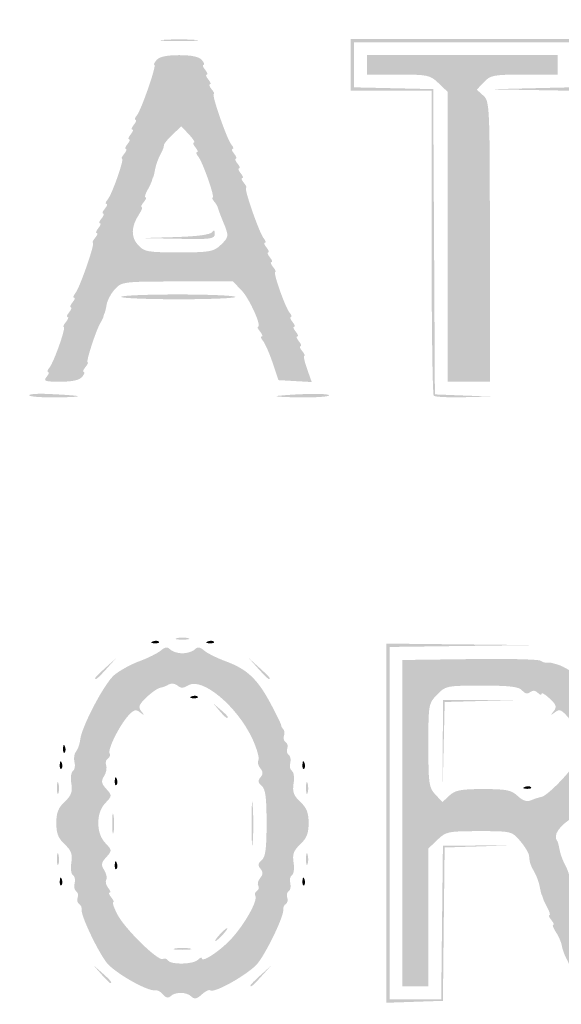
# Model space of a CAD drawing. Header units: inches. Extents: x -25.5 to 26.3, y -25.5 to 25.5.
# Tile 6 of 9: x -4.3 to 3.6, y -2.6 to 11.7. Entities that reach past the tile are written whole.
import ezdxf

# ---------------------------------------------------------------- set-up
doc = ezdxf.new("R2010")
doc.units = ezdxf.units.IN
doc.header["$MEASUREMENT"] = 0

msp = doc.modelspace()

# ---------------------------------------------------------------- hatches: boundary and pattern name
h = msp.add_hatch(color=7)
edge = h.paths.add_edge_path()
edge.add_spline(control_points=[(-0.485, -25.388), (-0.837, -25.302), (-1.088, -25.186), (-1.413, -24.956), (-1.656, -24.784), (-24.688, -1.783), (-24.971, -1.428), (-25.26, -1.067), (-25.407, -0.657), (-25.442, -0.115), (-25.464, 0.232), (-25.451, 0.342), (-25.347, 0.672), (-25.273, 0.908), (-25.151, 1.16), (-25.029, 1.328), (-24.757, 1.705), (-1.826, 24.649), (-1.409, 24.962), (-0.998, 25.27), (-0.834, 25.341), (-0.355, 25.414), (0.313, 25.516), (0.951, 25.326), (1.549, 24.846), (1.707, 24.718), (7.011, 19.436), (13.336, 13.108), (21.925, 4.514), (24.884, 1.525), (25.029, 1.299), (25.22, 0.998), (25.367, 0.606), (25.43, 0.226), (25.482, -0.084), (25.371, -0.662), (25.184, -1.06), (24.992, -1.468), (26.335, -0.11), (10.688, -15.722), (1.446, -24.944), (1.357, -25.031), (1.01, -25.191), (0.458, -25.446), (0.003, -25.506), (-0.485, -25.388)], knot_values=[0, 0, 0, 0, 1, 1, 1, 2, 2, 2, 3, 3, 3, 4, 4, 4, 5, 5, 5, 6, 6, 6, 7, 7, 7, 8, 8, 8, 9, 9, 9, 10, 10, 10, 11, 11, 11, 12, 12, 12, 13, 13, 13, 14, 14, 14, 15, 15, 15, 15], degree=3, periodic=0)
edge = h.paths.add_edge_path(flags=0)
edge.add_spline(control_points=[(0.38, -25.31), (0.534, -25.282), (0.817, -25.186), (1.01, -25.097), (1.357, -24.937), (1.446, -24.85), (10.688, -15.628), (26.246, -0.105), (24.898, -1.468), (25.09, -1.06), (25.466, -0.26), (25.413, 0.549), (24.934, 1.299), (24.79, 1.525), (21.842, 4.502), (13.289, 13.061), (6.99, 19.363), (1.707, 24.624), (1.549, 24.751), (0.951, 25.232), (0.313, 25.422), (-0.355, 25.32), (-0.834, 25.247), (-0.998, 25.176), (-1.409, 24.868), (-1.826, 24.555), (-24.663, 1.705), (-24.935, 1.328), (-25.534, 0.5), (-25.49, -0.65), (-24.83, -1.467), (-24.458, -1.927), (-1.598, -24.756), (-1.342, -24.922), (-1.069, -25.1), (-0.796, -25.218), (-0.485, -25.293), (-0.166, -25.37), (0.032, -25.374), (0.38, -25.31)], knot_values=[0, 0, 0, 0, 1, 1, 1, 2, 2, 2, 3, 3, 3, 4, 4, 4, 5, 5, 5, 6, 6, 6, 7, 7, 7, 8, 8, 8, 9, 9, 9, 10, 10, 10, 11, 11, 11, 12, 12, 12, 13, 13, 13, 13], degree=3, periodic=0)
h = msp.add_hatch(color=7)
edge = h.paths.add_edge_path()
edge.add_spline(control_points=[(0.187, -24.606), (0.165, -24.57), (0.07, -24.558), (-0.078, -24.572), (-0.205, -24.585), (-0.321, -24.576), (-0.335, -24.553), (-0.349, -24.53), (-0.385, -24.517), (-0.416, -24.523), (-0.446, -24.529), (-0.588, -24.475), (-0.73, -24.404), (-0.947, -24.295), (-2.882, -22.382), (-12.613, -12.655), (-22.922, -2.351), (-24.46, -0.788), (-24.496, -0.577), (-24.499, -0.558), (-24.507, -0.531), (-24.514, -0.518), (-24.52, -0.505), (-24.531, -0.473), (-24.537, -0.447), (-24.544, -0.422), (-24.553, -0.39), (-24.559, -0.377), (-24.593, -0.291), (-24.562, 0.355), (-24.518, 0.471), (-24.488, 0.549), (-24.441, 0.676), (-24.412, 0.754), (-24.342, 0.94), (-1.119, 24.184), (-0.812, 24.374), (-0.689, 24.451), (-0.589, 24.5), (-0.589, 24.484), (-0.589, 24.468), (-0.56, 24.479), (-0.526, 24.508), (-0.491, 24.537), (-0.45, 24.548), (-0.434, 24.532), (-0.419, 24.517), (-0.38, 24.521), (-0.348, 24.541), (-0.316, 24.56), (-0.159, 24.577), (0, 24.577), (0.159, 24.577), (0.316, 24.56), (0.348, 24.541), (0.38, 24.521), (0.417, 24.515), (0.43, 24.528), (0.443, 24.541), (0.578, 24.482), (0.729, 24.397), (0.932, 24.282), (1.018, 24.255), (1.056, 24.294), (1.095, 24.333), (4.165, 21.291), (12.728, 12.728), (20.947, 4.508), (24.332, 1.094), (24.297, 1.059), (24.261, 1.023), (24.291, 0.921), (24.4, 0.709), (24.485, 0.544), (24.541, 0.396), (24.526, 0.381), (24.511, 0.366), (24.535, 0.313), (24.58, 0.264), (24.648, 0.189), (24.652, 0.158), (24.602, 0.079), (24.554, 0.002), (24.555, -0.03), (24.606, -0.091), (24.658, -0.155), (24.656, -0.181), (24.589, -0.254), (24.546, -0.302), (24.513, -0.36), (24.518, -0.383), (24.522, -0.405), (24.52, -0.44), (24.514, -0.459), (24.507, -0.479), (24.499, -0.51), (24.494, -0.53), (24.475, -0.614), (24.275, -0.962), (24.23, -0.99), (24.195, -1.011), (24.198, -1.043), (24.238, -1.091), (24.286, -1.149), (22.455, -3.001), (12.726, -12.73), (4.149, -21.307), (1.142, -24.286), (1.103, -24.247), (1.064, -24.207), (1.008, -24.222), (0.888, -24.304), (0.798, -24.364), (0.647, -24.439), (0.551, -24.47), (0.455, -24.501), (0.342, -24.556), (0.299, -24.594), (0.241, -24.644), (0.213, -24.647), (0.187, -24.606)], knot_values=[0, 0, 0, 0, 1, 1, 1, 2, 2, 2, 3, 3, 3, 4, 4, 4, 5, 5, 5, 6, 6, 6, 7, 7, 7, 8, 8, 8, 9, 9, 9, 10, 10, 10, 11, 11, 11, 12, 12, 12, 13, 13, 13, 14, 14, 14, 15, 15, 15, 16, 16, 16, 17, 17, 17, 18, 18, 18, 19, 19, 19, 20, 20, 20, 21, 21, 21, 22, 22, 22, 23, 23, 23, 24, 24, 24, 25, 25, 25, 26, 26, 26, 27, 27, 27, 28, 28, 28, 29, 29, 29, 30, 30, 30, 31, 31, 31, 32, 32, 32, 33, 33, 33, 34, 34, 34, 35, 35, 35, 36, 36, 36, 37, 37, 37, 38, 38, 38, 39, 39, 39, 40, 40, 40, 40], degree=3, periodic=0)
edge = h.paths.add_edge_path(flags=0)
edge.add_spline(control_points=[(0.095, -24.042), (0.111, -24.015), (0.15, -23.996), (0.18, -24), (0.296, -24.014), (0.35, -23.992), (0.492, -23.873), (0.595, -23.786), (0.625, -23.733), (0.592, -23.694), (0.559, -23.654), (3.808, -20.376), (12.1, -12.084), (19.462, -4.722), (23.666, -0.551), (23.688, -0.586), (23.732, -0.657), (23.881, -0.529), (23.981, -0.337), (24.045, -0.213), (24.043, -0.194), (23.953, -0.099)], knot_values=[0, 0, 0, 0, 1, 1, 1, 2, 2, 2, 3, 3, 3, 4, 4, 4, 5, 5, 5, 6, 6, 6, 7, 7, 7, 7], degree=3, periodic=0)
edge.add_line((23.953, -0.099), (23.856, 0.004))
edge.add_line((23.856, 0.004), (23.954, 0.102))
edge.add_spline(control_points=[(23.954, 0.102), (24.044, 0.193), (24.046, 0.21), (23.981, 0.335), (23.882, 0.529), (23.732, 0.657), (23.688, 0.586), (23.666, 0.551), (19.462, 4.722), (12.1, 12.084), (4.119, 20.065), (0.56, 23.655), (0.59, 23.692), (0.62, 23.727), (0.596, 23.782), (0.517, 23.855), (0.453, 23.916), (0.4, 23.948), (0.4, 23.928), (0.4, 23.907), (0.366, 23.919), (0.323, 23.954), (0.281, 23.989), (0.223, 24.02), (0.194, 24.021), (0.165, 24.023), (0.104, 24.042), (0.059, 24.062), (0.014, 24.083), (-0.061, 24.084), (-0.106, 24.064), (-0.194, 24.026), (-0.241, 24.014), (-0.353, 24.003), (-0.443, 23.994), (-23.885, 0.561), (-23.977, 0.389), (-24.014, 0.317), (-24.03, 0.259), (-24.011, 0.259), (-23.992, 0.259), (-24.002, 0.234), (-24.034, 0.203), (-24.096, 0.14), (-24.111, -0.129), (-24.055, -0.184), (-24.021, -0.219), (-24.014, -0.24), (-24.002, -0.365), (-23.994, -0.443), (-0.606, -23.833), (-0.417, -23.951), (-0.336, -24.002), (-0.238, -24.032), (-0.198, -24.017), (-0.159, -24.002), (-0.113, -24.012), (-0.096, -24.04), (-0.057, -24.104), (0.056, -24.105), (0.095, -24.042)], knot_values=[0, 0, 0, 0, 1, 1, 1, 2, 2, 2, 3, 3, 3, 4, 4, 4, 5, 5, 5, 6, 6, 6, 7, 7, 7, 8, 8, 8, 9, 9, 9, 10, 10, 10, 11, 11, 11, 12, 12, 12, 13, 13, 13, 14, 14, 14, 15, 15, 15, 16, 16, 16, 17, 17, 17, 18, 18, 18, 19, 19, 19, 20, 20, 20, 20], degree=3, periodic=0)
h = msp.add_hatch(color=7)
edge = h.paths.add_edge_path()
edge.add_spline(control_points=[(-12.763, 12.74), (-6.339, 19.164), (-1.073, 24.42), (-1.06, 24.42), (-1.047, 24.42), (-6.292, 19.164), (-12.716, 12.74), (-19.14, 6.316), (-24.407, 1.06), (-24.42, 1.06), (-24.433, 1.06), (-19.187, 6.316), (-12.763, 12.74)], knot_values=[0, 0, 0, 0, 1, 1, 1, 2, 2, 2, 3, 3, 3, 4, 4, 4, 4], degree=3, periodic=0)
h = msp.add_hatch(color=7)
edge = h.paths.add_edge_path()
edge.add_spline(control_points=[(-12.151, 12.08), (-5.753, 18.478), (-0.508, 23.713), (-0.495, 23.713), (-0.482, 23.713), (-5.706, 18.478), (-12.104, 12.08), (-18.502, 5.682), (-23.747, 0.447), (-23.76, 0.447), (-23.773, 0.447), (-18.549, 5.682), (-12.151, 12.08)], knot_values=[0, 0, 0, 0, 1, 1, 1, 2, 2, 2, 3, 3, 3, 4, 4, 4, 4], degree=3, periodic=0)
h = msp.add_hatch(color=7)
edge = h.paths.add_edge_path()
edge.add_spline(control_points=[(-2.225, 11.409), (-2.102, 11.418), (-1.901, 11.418), (-1.778, 11.409), (-1.655, 11.399), (-1.756, 11.391), (-2.002, 11.391), (-2.248, 11.391), (-2.348, 11.399), (-2.225, 11.409)], knot_values=[0, 0, 0, 0, 1, 1, 1, 2, 2, 2, 3, 3, 3, 3], degree=3, periodic=0)
h = msp.add_hatch(color=7)
edge = h.paths.add_edge_path()
edge.add_spline(control_points=[(1.703, 6.225), (1.686, 6.242), (1.672, 7.249), (1.672, 8.462)], knot_values=[0, 0, 0, 0, 1, 1, 1, 1], degree=3, periodic=0)
edge.add_line((1.672, 8.462), (1.672, 10.667))
edge.add_line((1.672, 10.667), (1.083, 10.667))
edge.add_line((1.083, 10.667), (0.495, 10.667))
edge.add_line((0.495, 10.667), (0.495, 11.044))
edge.add_line((0.495, 11.044), (0.495, 11.421))
edge.add_line((0.495, 11.421), (2.119, 11.421))
edge.add_line((2.119, 11.421), (3.744, 11.421))
edge.add_line((3.744, 11.421), (3.744, 11.044))
edge.add_line((3.744, 11.044), (3.744, 10.667))
edge.add_line((3.744, 10.667), (3.12, 10.678))
edge.add_line((3.12, 10.678), (2.496, 10.688))
edge.add_line((2.496, 10.688), (3.097, 10.703))
edge.add_line((3.097, 10.703), (3.697, 10.717))
edge.add_line((3.697, 10.717), (3.697, 11.046))
edge.add_line((3.697, 11.046), (3.697, 11.374))
edge.add_line((3.697, 11.374), (2.119, 11.374))
edge.add_line((2.119, 11.374), (0.542, 11.374))
edge.add_line((0.542, 11.374), (0.542, 11.046))
edge.add_line((0.542, 11.046), (0.542, 10.717))
edge.add_line((0.542, 10.717), (1.119, 10.704))
edge.add_line((1.119, 10.704), (1.695, 10.691))
edge.add_line((1.695, 10.691), (1.708, 8.467))
edge.add_line((1.708, 8.467), (1.72, 6.244))
edge.add_line((1.72, 6.244), (2.132, 6.228))
edge.add_line((2.132, 6.228), (2.543, 6.213))
edge.add_line((2.543, 6.213), (2.139, 6.203))
edge.add_spline(control_points=[(2.139, 6.203), (1.917, 6.198), (1.721, 6.207), (1.703, 6.225)], knot_values=[0, 0, 0, 0, 1, 1, 1, 1], degree=3, periodic=0)
h = msp.add_hatch(color=7)
edge = h.paths.add_edge_path()
edge.add_spline(control_points=[(-3.933, 6.499), (-3.9, 6.538), (-3.89, 6.57), (-3.909, 6.57), (-3.928, 6.57), (-3.92, 6.599), (-3.891, 6.634), (-3.826, 6.712), (-3.644, 7.229), (-3.682, 7.229), (-3.697, 7.229), (-3.682, 7.261), (-3.65, 7.3), (-3.618, 7.339), (-3.607, 7.371), (-3.626, 7.371), (-3.646, 7.371), (-3.635, 7.402), (-3.603, 7.441), (-3.571, 7.48), (-3.56, 7.512), (-3.579, 7.512), (-3.599, 7.512), (-3.588, 7.544), (-3.556, 7.583), (-3.524, 7.621), (-3.513, 7.653), (-3.532, 7.653), (-3.552, 7.653), (-3.543, 7.682), (-3.514, 7.718), (-3.449, 7.796), (-3.221, 8.454), (-3.258, 8.454), (-3.273, 8.454), (-3.258, 8.486), (-3.226, 8.525), (-3.194, 8.563), (-3.183, 8.595), (-3.203, 8.595), (-3.222, 8.595), (-3.211, 8.627), (-3.179, 8.666), (-3.147, 8.705), (-3.136, 8.736), (-3.155, 8.736), (-3.175, 8.736), (-3.164, 8.768), (-3.132, 8.807), (-3.1, 8.846), (-3.089, 8.878), (-3.108, 8.878), (-3.128, 8.878), (-3.117, 8.91), (-3.085, 8.948), (-3.053, 8.987), (-3.042, 9.019), (-3.061, 9.019), (-3.081, 9.019), (-3.072, 9.048), (-3.043, 9.083), (-2.978, 9.161), (-2.797, 9.678), (-2.834, 9.678), (-2.849, 9.678), (-2.835, 9.71), (-2.802, 9.749), (-2.77, 9.788), (-2.759, 9.82), (-2.779, 9.82), (-2.798, 9.82), (-2.787, 9.851), (-2.755, 9.89), (-2.723, 9.929), (-2.712, 9.961), (-2.732, 9.961), (-2.751, 9.961), (-2.74, 9.993), (-2.708, 10.032), (-2.676, 10.07), (-2.665, 10.102), (-2.685, 10.102), (-2.704, 10.102), (-2.693, 10.134), (-2.661, 10.173), (-2.629, 10.212), (-2.618, 10.244), (-2.637, 10.244), (-2.657, 10.244), (-2.648, 10.273), (-2.619, 10.308), (-2.554, 10.386), (-2.326, 11.044), (-2.363, 11.044), (-2.378, 11.044), (-2.364, 11.076), (-2.331, 11.115), (-2.292, 11.163), (-2.185, 11.186), (-2.002, 11.186), (-1.818, 11.186), (-1.712, 11.163), (-1.672, 11.115), (-1.64, 11.076), (-1.629, 11.044), (-1.648, 11.044), (-1.668, 11.044), (-1.657, 11.012), (-1.625, 10.974), (-1.593, 10.935), (-1.582, 10.903), (-1.601, 10.903), (-1.621, 10.903), (-1.61, 10.871), (-1.578, 10.832), (-1.545, 10.793), (-1.535, 10.762), (-1.554, 10.762), (-1.573, 10.762), (-1.563, 10.73), (-1.531, 10.691), (-1.498, 10.652), (-1.484, 10.62), (-1.499, 10.62), (-1.536, 10.62), (-1.308, 9.962), (-1.243, 9.884), (-1.214, 9.849), (-1.205, 9.82), (-1.225, 9.82), (-1.244, 9.82), (-1.233, 9.788), (-1.201, 9.749), (-1.169, 9.71), (-1.158, 9.678), (-1.177, 9.678), (-1.197, 9.678), (-1.186, 9.647), (-1.154, 9.608), (-1.122, 9.569), (-1.111, 9.537), (-1.13, 9.537), (-1.15, 9.537), (-1.139, 9.505), (-1.107, 9.466), (-1.075, 9.428), (-1.064, 9.396), (-1.083, 9.396), (-1.103, 9.396), (-1.092, 9.364), (-1.06, 9.325), (-1.027, 9.286), (-1.013, 9.255), (-1.028, 9.255), (-1.065, 9.255), (-0.837, 8.596), (-0.772, 8.518), (-0.743, 8.483), (-0.734, 8.454), (-0.754, 8.454), (-0.773, 8.454), (-0.762, 8.422), (-0.73, 8.383), (-0.698, 8.344), (-0.687, 8.313), (-0.706, 8.313), (-0.726, 8.313), (-0.715, 8.281), (-0.683, 8.242), (-0.651, 8.203), (-0.64, 8.171), (-0.659, 8.171), (-0.679, 8.171), (-0.668, 8.14), (-0.636, 8.101), (-0.604, 8.062), (-0.589, 8.03), (-0.604, 8.03), (-0.641, 8.03), (-0.46, 7.513), (-0.395, 7.435), (-0.366, 7.399), (-0.357, 7.371), (-0.377, 7.371), (-0.396, 7.371), (-0.385, 7.339), (-0.353, 7.3), (-0.321, 7.261), (-0.31, 7.229), (-0.33, 7.229), (-0.349, 7.229), (-0.338, 7.198), (-0.306, 7.159), (-0.274, 7.12), (-0.263, 7.088), (-0.283, 7.088), (-0.302, 7.088), (-0.291, 7.056), (-0.259, 7.017), (-0.227, 6.979), (-0.216, 6.947), (-0.235, 6.947), (-0.255, 6.947), (-0.244, 6.915), (-0.212, 6.876), (-0.18, 6.837), (-0.166, 6.805), (-0.181, 6.805), (-0.196, 6.805), (-0.177, 6.72), (-0.14, 6.615)], knot_values=[0, 0, 0, 0, 1, 1, 1, 2, 2, 2, 3, 3, 3, 4, 4, 4, 5, 5, 5, 6, 6, 6, 7, 7, 7, 8, 8, 8, 9, 9, 9, 10, 10, 10, 11, 11, 11, 12, 12, 12, 13, 13, 13, 14, 14, 14, 15, 15, 15, 16, 16, 16, 17, 17, 17, 18, 18, 18, 19, 19, 19, 20, 20, 20, 21, 21, 21, 22, 22, 22, 23, 23, 23, 24, 24, 24, 25, 25, 25, 26, 26, 26, 27, 27, 27, 28, 28, 28, 29, 29, 29, 30, 30, 30, 31, 31, 31, 32, 32, 32, 33, 33, 33, 34, 34, 34, 35, 35, 35, 36, 36, 36, 37, 37, 37, 38, 38, 38, 39, 39, 39, 40, 40, 40, 41, 41, 41, 42, 42, 42, 43, 43, 43, 44, 44, 44, 45, 45, 45, 46, 46, 46, 47, 47, 47, 48, 48, 48, 49, 49, 49, 50, 50, 50, 51, 51, 51, 52, 52, 52, 53, 53, 53, 54, 54, 54, 55, 55, 55, 56, 56, 56, 57, 57, 57, 58, 58, 58, 59, 59, 59, 60, 60, 60, 61, 61, 61, 62, 62, 62, 63, 63, 63, 64, 64, 64, 65, 65, 65, 66, 66, 66, 67, 67, 67, 68, 68, 68, 69, 69, 69, 70, 70, 70, 70], degree=3, periodic=0)
edge.add_line((-0.14, 6.615), (-0.073, 6.424))
edge.add_line((-0.073, 6.424), (-0.315, 6.438))
edge.add_line((-0.315, 6.438), (-0.557, 6.452))
edge.add_line((-0.557, 6.452), (-0.642, 6.705))
edge.add_spline(control_points=[(-0.642, 6.705), (-0.69, 6.845), (-0.752, 6.988), (-0.782, 7.023), (-0.812, 7.059), (-0.82, 7.088), (-0.801, 7.088), (-0.781, 7.088), (-0.792, 7.12), (-0.824, 7.159), (-0.856, 7.198), (-0.871, 7.229), (-0.856, 7.229), (-0.794, 7.229), (-0.978, 7.638), (-1.094, 7.759)], knot_values=[0, 0, 0, 0, 1, 1, 1, 2, 2, 2, 3, 3, 3, 4, 4, 4, 5, 5, 5, 5], degree=3, periodic=0)
edge.add_line((-1.094, 7.759), (-1.219, 7.889))
edge.add_line((-1.219, 7.889), (-2.026, 7.889))
edge.add_spline(control_points=[(-2.026, 7.889), (-2.806, 7.889), (-2.836, 7.885), (-2.934, 7.781), (-2.99, 7.722), (-3.045, 7.621), (-3.057, 7.557), (-3.068, 7.494), (-3.082, 7.436), (-3.087, 7.43), (-3.092, 7.423), (-3.1, 7.402), (-3.103, 7.382), (-3.107, 7.363), (-3.126, 7.321), (-3.147, 7.289), (-3.207, 7.195), (-3.365, 6.711), (-3.336, 6.711), (-3.321, 6.711), (-3.335, 6.68), (-3.367, 6.641), (-3.4, 6.602), (-3.41, 6.57), (-3.391, 6.57), (-3.372, 6.57), (-3.382, 6.538), (-3.415, 6.499), (-3.454, 6.452), (-3.559, 6.429), (-3.732, 6.429), (-3.957, 6.429), (-3.983, 6.438), (-3.933, 6.499)], knot_values=[0, 0, 0, 0, 1, 1, 1, 2, 2, 2, 3, 3, 3, 4, 4, 4, 5, 5, 5, 6, 6, 6, 7, 7, 7, 8, 8, 8, 9, 9, 9, 10, 10, 10, 11, 11, 11, 11], degree=3, periodic=0)
edge = h.paths.add_edge_path(flags=0)
edge.add_spline(control_points=[(-1.404, 8.415), (-1.276, 8.536), (-1.274, 8.548), (-1.364, 8.762), (-1.401, 8.853), (-1.435, 8.942), (-1.438, 8.961), (-1.442, 8.98), (-1.466, 9.022), (-1.493, 9.054), (-1.52, 9.087), (-1.53, 9.113), (-1.515, 9.113), (-1.478, 9.113), (-1.66, 9.63), (-1.725, 9.709), (-1.754, 9.744), (-1.762, 9.773), (-1.743, 9.773), (-1.723, 9.773), (-1.734, 9.804), (-1.766, 9.843), (-1.798, 9.882), (-1.808, 9.914), (-1.787, 9.914), (-1.767, 9.914), (-1.8, 9.967), (-1.861, 10.032)], knot_values=[0, 0, 0, 0, 1, 1, 1, 2, 2, 2, 3, 3, 3, 4, 4, 4, 5, 5, 5, 6, 6, 6, 7, 7, 7, 8, 8, 8, 9, 9, 9, 9], degree=3, periodic=0)
edge.add_line((-1.861, 10.032), (-1.972, 10.15))
edge.add_line((-1.972, 10.15), (-2.102, 10.025))
edge.add_spline(control_points=[(-2.102, 10.025), (-2.174, 9.957), (-2.229, 9.888), (-2.225, 9.872), (-2.221, 9.856), (-2.243, 9.797), (-2.274, 9.741), (-2.305, 9.685), (-2.34, 9.589), (-2.351, 9.529), (-2.362, 9.469), (-2.376, 9.414), (-2.381, 9.408), (-2.386, 9.401), (-2.394, 9.38), (-2.398, 9.36), (-2.402, 9.341), (-2.432, 9.277), (-2.464, 9.219), (-2.497, 9.161), (-2.509, 9.113), (-2.492, 9.113), (-2.475, 9.113), (-2.487, 9.081), (-2.52, 9.043), (-2.552, 9.004), (-2.565, 8.972), (-2.548, 8.972), (-2.531, 8.972), (-2.549, 8.924), (-2.588, 8.864), (-2.703, 8.689), (-2.707, 8.535), (-2.6, 8.419), (-2.511, 8.322), (-2.462, 8.313), (-2.008, 8.313), (-1.565, 8.313), (-1.502, 8.323), (-1.404, 8.415)], knot_values=[0, 0, 0, 0, 1, 1, 1, 2, 2, 2, 3, 3, 3, 4, 4, 4, 5, 5, 5, 6, 6, 6, 7, 7, 7, 8, 8, 8, 9, 9, 9, 10, 10, 10, 11, 11, 11, 12, 12, 12, 13, 13, 13, 13], degree=3, periodic=0)
h = msp.add_hatch(color=7)
edge = h.paths.add_edge_path()
edge.add_line((1.907, 8.539), (1.907, 10.65))
edge.add_line((1.907, 10.65), (1.775, 10.776))
edge.add_spline(control_points=[(1.775, 10.776), (1.651, 10.896), (1.618, 10.903), (1.187, 10.903)], knot_values=[0, 0, 0, 0, 1, 1, 1, 1], degree=3, periodic=0)
edge.add_line((1.187, 10.903), (0.73, 10.903))
edge.add_line((0.73, 10.903), (0.73, 11.044))
edge.add_line((0.73, 11.044), (0.73, 11.186))
edge.add_line((0.73, 11.186), (2.119, 11.186))
edge.add_line((2.119, 11.186), (3.509, 11.186))
edge.add_line((3.509, 11.186), (3.509, 11.044))
edge.add_line((3.509, 11.044), (3.509, 10.903))
edge.add_line((3.509, 10.903), (3.022, 10.903))
edge.add_spline(control_points=[(3.022, 10.903), (2.574, 10.903), (2.528, 10.894), (2.433, 10.793)], knot_values=[0, 0, 0, 0, 1, 1, 1, 1], degree=3, periodic=0)
edge.add_line((2.433, 10.793), (2.33, 10.683))
edge.add_line((2.33, 10.683), (2.425, 10.597))
edge.add_spline(control_points=[(2.425, 10.597), (2.517, 10.514), (2.52, 10.457), (2.52, 8.47)], knot_values=[0, 0, 0, 0, 1, 1, 1, 1], degree=3, periodic=0)
edge.add_line((2.52, 8.47), (2.52, 6.429))
edge.add_line((2.52, 6.429), (2.214, 6.429))
edge.add_line((2.214, 6.429), (1.907, 6.429))
edge.add_line((1.907, 6.429), (1.907, 8.539))
h = msp.add_hatch(color=7)
edge = h.paths.add_edge_path()
edge.add_spline(control_points=[(-2.05, 8.536), (-1.731, 8.546), (-1.545, 8.572), (-1.521, 8.609), (-1.496, 8.648), (-1.485, 8.64), (-1.484, 8.583), (-1.484, 8.509), (-1.536, 8.502), (-2.013, 8.511)], knot_values=[0, 0, 0, 0, 1, 1, 1, 2, 2, 2, 3, 3, 3, 3], degree=3, periodic=0)
edge.add_line((-2.013, 8.511), (-2.543, 8.521))
edge.add_line((-2.543, 8.521), (-2.05, 8.536))
h = msp.add_hatch(color=7)
edge = h.paths.add_edge_path()
edge.add_spline(control_points=[(-2.849, 7.665), (-2.849, 7.684), (-2.48, 7.7), (-2.028, 7.7), (-1.576, 7.7), (-1.197, 7.684), (-1.185, 7.665), (-1.173, 7.646), (-1.542, 7.63), (-2.006, 7.63), (-2.47, 7.63), (-2.849, 7.646), (-2.849, 7.665)], knot_values=[0, 0, 0, 0, 1, 1, 1, 2, 2, 2, 3, 3, 3, 4, 4, 4, 4], degree=3, periodic=0)
h = msp.add_hatch(color=7)
edge = h.paths.add_edge_path()
edge.add_spline(control_points=[(-4.184, 6.229), (-4.197, 6.248), (-4.076, 6.258), (-3.916, 6.251), (-3.397, 6.227), (-3.336, 6.208), (-3.753, 6.201), (-3.978, 6.197), (-4.172, 6.209), (-4.184, 6.229)], knot_values=[0, 0, 0, 0, 1, 1, 1, 2, 2, 2, 3, 3, 3, 3], degree=3, periodic=0)
h = msp.add_hatch(color=7)
edge = h.paths.add_edge_path()
edge.add_spline(control_points=[(-0.565, 6.223), (-0.232, 6.258), (0.202, 6.261), (0.181, 6.229), (0.169, 6.209), (-0.036, 6.197), (-0.274, 6.201), (-0.512, 6.205), (-0.643, 6.215), (-0.565, 6.223)], knot_values=[0, 0, 0, 0, 1, 1, 1, 2, 2, 2, 3, 3, 3, 3], degree=3, periodic=0)
h = msp.add_hatch(color=7)
edge = h.paths.add_edge_path()
edge.add_spline(control_points=[(-2.387, 2.646), (-2.353, 2.66), (-2.313, 2.658), (-2.297, 2.642), (-2.281, 2.627), (-2.309, 2.616), (-2.359, 2.618), (-2.414, 2.62), (-2.425, 2.631), (-2.387, 2.646)], knot_values=[0, 0, 0, 0, 1, 1, 1, 2, 2, 2, 3, 3, 3, 3], degree=3, periodic=0)
h = msp.add_hatch(color=7)
edge = h.paths.add_edge_path()
edge.add_spline(control_points=[(-2.037, 2.693), (-1.992, 2.705), (-1.917, 2.705), (-1.872, 2.693), (-1.827, 2.682), (-1.864, 2.672), (-1.955, 2.672), (-2.045, 2.672), (-2.082, 2.682), (-2.037, 2.693)], knot_values=[0, 0, 0, 0, 1, 1, 1, 2, 2, 2, 3, 3, 3, 3], degree=3, periodic=0)
h = msp.add_hatch(color=7)
edge = h.paths.add_edge_path()
edge.add_spline(control_points=[(-1.587, 2.646), (-1.553, 2.66), (-1.512, 2.658), (-1.496, 2.642), (-1.481, 2.627), (-1.508, 2.616), (-1.558, 2.618), (-1.613, 2.62), (-1.624, 2.631), (-1.587, 2.646)], knot_values=[0, 0, 0, 0, 1, 1, 1, 2, 2, 2, 3, 3, 3, 3], degree=3, periodic=0)
for points in [[(1.013, -0.002), (1.013, 2.614), (2.084, 2.603), (3.155, 2.592), (2.108, 2.579), (1.06, 2.565), (1.06, -0.001), (1.06, -2.567), (1.436, -2.567), (1.812, -2.567), (1.824, -1.448), (1.837, -0.33), (2.331, -0.327), (2.826, -0.325), (2.344, -0.341), (1.862, -0.356), (1.849, -1.473), (1.837, -2.59), (1.425, -2.604), (1.013, -2.618), (1.013, -0.002)], [(1.835, 1.142), (1.837, 1.79), (2.425, 1.792), (3.014, 1.794), (2.439, 1.779), (1.863, 1.763), (1.848, 1.129), (1.833, 0.494), (1.835, 1.142)]]:
    msp.add_hatch(color=7).paths.add_polyline_path(points)
h = msp.add_hatch(color=7)
edge = h.paths.add_edge_path()
edge.add_spline(control_points=[(-2.236, -2.498), (-2.269, -2.457), (-2.32, -2.43), (-2.349, -2.436), (-2.454, -2.46), (-2.947, -2.179), (-3.06, -2.031), (-3.195, -1.854), (-3.435, -1.344), (-3.422, -1.263), (-3.416, -1.233), (-3.433, -1.195), (-3.458, -1.179), (-3.484, -1.164), (-3.493, -1.122), (-3.48, -1.086), (-3.466, -1.051), (-3.476, -1.009), (-3.501, -0.994), (-3.526, -0.978), (-3.537, -0.925), (-3.524, -0.877), (-3.511, -0.828), (-3.522, -0.774), (-3.549, -0.758), (-3.575, -0.742), (-3.586, -0.66), (-3.572, -0.576), (-3.553, -0.455), (-3.572, -0.401), (-3.669, -0.31), (-3.763, -0.222), (-3.791, -0.149), (-3.791, 0), (-3.791, 0.149), (-3.763, 0.222), (-3.669, 0.31), (-3.572, 0.401), (-3.553, 0.455), (-3.572, 0.576), (-3.586, 0.66), (-3.575, 0.742), (-3.549, 0.758), (-3.522, 0.774), (-3.512, 0.832), (-3.526, 0.886), (-3.54, 0.94), (-3.53, 1.01), (-3.504, 1.042), (-3.478, 1.074), (-3.451, 1.149), (-3.444, 1.209), (-3.424, 1.402), (-3.091, 2.036), (-2.946, 2.157), (-2.869, 2.222), (-2.704, 2.312), (-2.58, 2.358), (-2.456, 2.404), (-2.317, 2.473), (-2.271, 2.512), (-2.207, 2.567), (-2.175, 2.57), (-2.132, 2.528), (-2.102, 2.498), (-2.022, 2.473), (-1.955, 2.473), (-1.887, 2.473), (-1.807, 2.498), (-1.777, 2.528), (-1.734, 2.57), (-1.702, 2.567), (-1.638, 2.512), (-1.592, 2.473), (-1.453, 2.404), (-1.329, 2.358), (-1.018, 2.244), (-0.867, 2.103), (-0.68, 1.757), (-0.592, 1.594), (-0.52, 1.446), (-0.519, 1.429), (-0.519, 1.411), (-0.504, 1.383), (-0.486, 1.365), (-0.468, 1.347), (-0.464, 1.305), (-0.477, 1.272), (-0.49, 1.238), (-0.479, 1.197), (-0.453, 1.181), (-0.426, 1.164), (-0.416, 1.122), (-0.429, 1.086), (-0.443, 1.051), (-0.433, 1.009), (-0.408, 0.994), (-0.383, 0.978), (-0.373, 0.925), (-0.385, 0.877), (-0.398, 0.828), (-0.387, 0.774), (-0.36, 0.758), (-0.334, 0.742), (-0.323, 0.66), (-0.337, 0.576), (-0.356, 0.455), (-0.337, 0.401), (-0.24, 0.31), (-0.146, 0.222), (-0.118, 0.149), (-0.118, 0), (-0.118, -0.149), (-0.146, -0.222), (-0.24, -0.31), (-0.337, -0.401), (-0.356, -0.455), (-0.337, -0.576), (-0.323, -0.66), (-0.334, -0.742), (-0.36, -0.758), (-0.387, -0.774), (-0.398, -0.828), (-0.385, -0.877), (-0.373, -0.925), (-0.383, -0.978), (-0.408, -0.994), (-0.433, -1.009), (-0.443, -1.051), (-0.429, -1.086), (-0.416, -1.122), (-0.425, -1.164), (-0.451, -1.179), (-0.476, -1.195), (-0.493, -1.233), (-0.488, -1.263), (-0.473, -1.345), (-0.715, -1.855), (-0.854, -2.037), (-0.969, -2.188), (-1.497, -2.49), (-1.551, -2.436), (-1.566, -2.422), (-1.62, -2.449), (-1.673, -2.497), (-1.746, -2.563), (-1.781, -2.57), (-1.824, -2.528), (-1.892, -2.459), (-2.06, -2.456), (-2.126, -2.522), (-2.16, -2.556), (-2.194, -2.548), (-2.236, -2.498)], knot_values=[0, 0, 0, 0, 1, 1, 1, 2, 2, 2, 3, 3, 3, 4, 4, 4, 5, 5, 5, 6, 6, 6, 7, 7, 7, 8, 8, 8, 9, 9, 9, 10, 10, 10, 11, 11, 11, 12, 12, 12, 13, 13, 13, 14, 14, 14, 15, 15, 15, 16, 16, 16, 17, 17, 17, 18, 18, 18, 19, 19, 19, 20, 20, 20, 21, 21, 21, 22, 22, 22, 23, 23, 23, 24, 24, 24, 25, 25, 25, 26, 26, 26, 27, 27, 27, 28, 28, 28, 29, 29, 29, 30, 30, 30, 31, 31, 31, 32, 32, 32, 33, 33, 33, 34, 34, 34, 35, 35, 35, 36, 36, 36, 37, 37, 37, 38, 38, 38, 39, 39, 39, 40, 40, 40, 41, 41, 41, 42, 42, 42, 43, 43, 43, 44, 44, 44, 45, 45, 45, 46, 46, 46, 47, 47, 47, 48, 48, 48, 49, 49, 49, 50, 50, 50, 51, 51, 51, 51], degree=3, periodic=0)
edge = h.paths.add_edge_path(flags=0)
edge.add_spline(control_points=[(-1.728, -1.992), (-1.697, -1.961), (-1.672, -1.951), (-1.672, -1.97), (-1.672, -2.041), (-1.399, -1.858), (-1.235, -1.677), (-1.042, -1.464), (-0.854, -1.125), (-0.894, -1.061), (-0.908, -1.038), (-0.898, -1.006), (-0.871, -0.989), (-0.845, -0.973), (-0.835, -0.938), (-0.851, -0.913), (-0.867, -0.888), (-0.854, -0.836), (-0.822, -0.799), (-0.78, -0.747), (-0.779, -0.714), (-0.819, -0.666), (-0.86, -0.617), (-0.855, -0.587), (-0.801, -0.542), (-0.746, -0.496), (-0.73, -0.374), (-0.73, 0), (-0.73, 0.374), (-0.746, 0.496), (-0.801, 0.542), (-0.855, 0.587), (-0.86, 0.617), (-0.819, 0.666), (-0.779, 0.714), (-0.78, 0.747), (-0.822, 0.799), (-0.854, 0.836), (-0.866, 0.89), (-0.849, 0.917), (-0.832, 0.944), (-0.87, 1.08), (-0.933, 1.219), (-1.154, 1.701), (-1.67, 2.132), (-1.873, 2.005), (-1.94, 1.963), (-1.978, 1.962), (-2.027, 2.003), (-2.063, 2.033), (-2.118, 2.04), (-2.153, 2.019), (-2.186, 1.998), (-2.243, 1.976), (-2.278, 1.971), (-2.314, 1.966), (-2.403, 1.903), (-2.477, 1.832), (-2.589, 1.725), (-2.602, 1.69), (-2.554, 1.629), (-2.504, 1.565), (-2.507, 1.562), (-2.571, 1.612), (-2.633, 1.661), (-2.662, 1.652), (-2.742, 1.565), (-2.871, 1.425), (-3.048, 1.067), (-3.015, 1.014), (-3.001, 0.991), (-3.012, 0.958), (-3.04, 0.94), (-3.068, 0.923), (-3.08, 0.878), (-3.065, 0.841), (-3.051, 0.804), (-3.064, 0.733), (-3.095, 0.684), (-3.141, 0.61), (-3.135, 0.576), (-3.063, 0.497), (-2.977, 0.401), (-2.977, 0.397), (-3.077, 0.291), (-3.145, 0.218), (-3.179, 0.122), (-3.179, 0), (-3.179, -0.122), (-3.145, -0.218), (-3.077, -0.291), (-2.977, -0.397), (-2.977, -0.401), (-3.063, -0.497), (-3.137, -0.578), (-3.142, -0.609), (-3.093, -0.687), (-3.061, -0.739), (-3.048, -0.802), (-3.064, -0.828), (-3.08, -0.854), (-3.067, -0.906), (-3.036, -0.944), (-3.005, -0.982), (-2.995, -1.013), (-3.014, -1.013), (-3.033, -1.013), (-3.023, -1.044), (-2.991, -1.083), (-2.958, -1.122), (-2.946, -1.154), (-2.962, -1.154), (-2.979, -1.154), (-2.952, -1.233), (-2.902, -1.331), (-2.797, -1.537), (-2.305, -2.02), (-2.24, -1.98), (-2.216, -1.965), (-2.183, -1.975), (-2.167, -2.001), (-2.126, -2.067), (-1.797, -2.061), (-1.728, -1.992)], knot_values=[0, 0, 0, 0, 1, 1, 1, 2, 2, 2, 3, 3, 3, 4, 4, 4, 5, 5, 5, 6, 6, 6, 7, 7, 7, 8, 8, 8, 9, 9, 9, 10, 10, 10, 11, 11, 11, 12, 12, 12, 13, 13, 13, 14, 14, 14, 15, 15, 15, 16, 16, 16, 17, 17, 17, 18, 18, 18, 19, 19, 19, 20, 20, 20, 21, 21, 21, 22, 22, 22, 23, 23, 23, 24, 24, 24, 25, 25, 25, 26, 26, 26, 27, 27, 27, 28, 28, 28, 29, 29, 29, 30, 30, 30, 31, 31, 31, 32, 32, 32, 33, 33, 33, 34, 34, 34, 35, 35, 35, 36, 36, 36, 37, 37, 37, 38, 38, 38, 39, 39, 39, 40, 40, 40, 41, 41, 41, 41], degree=3, periodic=0)
h = msp.add_hatch(color=7)
edge = h.paths.add_edge_path()
edge.add_spline(control_points=[(-3.226, 2.111), (-3.226, 2.119), (-3.157, 2.188), (-3.073, 2.264)], knot_values=[0, 0, 0, 0, 1, 1, 1, 1], degree=3, periodic=0)
edge.add_line((-3.073, 2.264), (-2.92, 2.402))
edge.add_line((-2.92, 2.402), (-3.058, 2.249))
edge.add_spline(control_points=[(-3.058, 2.249), (-3.187, 2.106), (-3.226, 2.074), (-3.226, 2.111)], knot_values=[0, 0, 0, 0, 1, 1, 1, 1], degree=3, periodic=0)
h = msp.add_hatch(color=7)
edge = h.paths.add_edge_path()
edge.add_line((-0.851, 2.249), (-0.989, 2.402))
edge.add_line((-0.989, 2.402), (-0.836, 2.264))
edge.add_spline(control_points=[(-0.836, 2.264), (-0.752, 2.188), (-0.683, 2.119), (-0.683, 2.111), (-0.683, 2.074), (-0.722, 2.106), (-0.851, 2.249)], knot_values=[0, 0, 0, 0, 1, 1, 1, 2, 2, 2, 2], degree=3, periodic=0)
h = msp.add_hatch(color=7)
edge = h.paths.add_edge_path()
edge.add_line((1.248, -0.002), (1.248, 2.375))
edge.add_line((1.248, 2.375), (2.225, 2.388))
edge.add_spline(control_points=[(2.225, 2.388), (2.763, 2.396), (3.227, 2.385), (3.256, 2.365), (3.286, 2.345), (3.329, 2.331), (3.351, 2.335), (3.373, 2.339), (3.407, 2.337), (3.426, 2.331), (3.446, 2.325), (3.478, 2.316), (3.497, 2.312), (3.593, 2.29), (3.826, 2.14), (3.915, 2.041), (4.041, 1.903), (4.191, 1.619), (4.176, 1.546), (4.17, 1.516), (4.185, 1.478), (4.209, 1.464), (4.234, 1.449), (4.243, 1.398), (4.231, 1.351), (4.219, 1.304), (4.242, 1.237), (4.284, 1.203), (4.352, 1.146), (4.352, 1.133), (4.281, 1.055), (4.239, 1.008), (4.216, 0.937), (4.231, 0.898), (4.246, 0.859), (4.237, 0.814), (4.212, 0.799), (4.186, 0.783), (4.171, 0.745), (4.178, 0.715), (4.203, 0.609), (3.926, 0.209), (3.753, 0.1), (3.519, -0.048), (3.432, -0.178), (3.506, -0.271), (3.511, -0.277), (3.525, -0.332), (3.536, -0.392), (3.547, -0.452), (3.582, -0.548), (3.613, -0.604), (3.644, -0.66), (3.675, -0.745), (3.683, -0.792), (3.691, -0.84), (3.723, -0.924), (3.754, -0.981), (3.785, -1.037), (3.817, -1.122), (3.825, -1.169), (3.832, -1.216), (3.864, -1.301), (3.895, -1.358), (3.926, -1.414), (3.958, -1.499), (3.966, -1.546), (3.974, -1.593), (4.006, -1.678), (4.037, -1.734), (4.067, -1.791), (4.099, -1.875), (4.107, -1.923), (4.115, -1.97), (4.147, -2.055), (4.178, -2.111), (4.302, -2.338), (4.28, -2.378), (4.029, -2.378), (3.795, -2.378), (3.736, -2.34), (3.71, -2.175), (3.703, -2.127), (3.671, -2.043), (3.64, -1.986), (3.609, -1.93), (3.577, -1.842), (3.569, -1.791), (3.56, -1.74), (3.522, -1.65), (3.483, -1.591), (3.444, -1.532), (3.426, -1.484), (3.443, -1.484), (3.459, -1.484), (3.447, -1.452), (3.415, -1.413), (3.382, -1.374), (3.37, -1.342), (3.387, -1.342), (3.404, -1.342), (3.391, -1.295), (3.359, -1.236), (3.327, -1.178), (3.297, -1.114), (3.293, -1.095), (3.288, -1.076), (3.281, -1.054), (3.276, -1.048), (3.27, -1.041), (3.257, -0.987), (3.246, -0.927), (3.235, -0.866), (3.2, -0.771), (3.169, -0.715), (3.108, -0.606), (3.1, -0.581), (3.091, -0.475), (3.087, -0.438), (3.03, -0.342), (2.963, -0.263), (2.842, -0.118), (2.839, -0.118), (2.365, -0.118), (1.913, -0.118), (1.882, -0.124), (1.757, -0.244)], knot_values=[0, 0, 0, 0, 1, 1, 1, 2, 2, 2, 3, 3, 3, 4, 4, 4, 5, 5, 5, 6, 6, 6, 7, 7, 7, 8, 8, 8, 9, 9, 9, 10, 10, 10, 11, 11, 11, 12, 12, 12, 13, 13, 13, 14, 14, 14, 15, 15, 15, 16, 16, 16, 17, 17, 17, 18, 18, 18, 19, 19, 19, 20, 20, 20, 21, 21, 21, 22, 22, 22, 23, 23, 23, 24, 24, 24, 25, 25, 25, 26, 26, 26, 27, 27, 27, 28, 28, 28, 29, 29, 29, 30, 30, 30, 31, 31, 31, 32, 32, 32, 33, 33, 33, 34, 34, 34, 35, 35, 35, 36, 36, 36, 37, 37, 37, 38, 38, 38, 39, 39, 39, 40, 40, 40, 41, 41, 41, 42, 42, 42, 42], degree=3, periodic=0)
edge.add_line((1.757, -0.244), (1.625, -0.371))
edge.add_line((1.625, -0.371), (1.625, -1.375))
edge.add_line((1.625, -1.375), (1.625, -2.378))
edge.add_line((1.625, -2.378), (1.436, -2.378))
edge.add_line((1.436, -2.378), (1.248, -2.378))
edge.add_line((1.248, -2.378), (1.248, -0.002))
edge = h.paths.add_edge_path(flags=0)
edge.add_spline(control_points=[(2.425, 0.495), (2.763, 0.495), (2.835, 0.48), (2.926, 0.394), (3, 0.325), (3.059, 0.306), (3.118, 0.331), (3.164, 0.351), (3.234, 0.374), (3.273, 0.381), (3.374, 0.401), (3.803, 0.862), (3.77, 0.915), (3.755, 0.939), (3.764, 0.972), (3.791, 0.989), (3.817, 1.005), (3.838, 1.069), (3.838, 1.13), (3.838, 1.192), (3.817, 1.256), (3.791, 1.272), (3.764, 1.288), (3.754, 1.32), (3.767, 1.342), (3.781, 1.363), (3.736, 1.447), (3.669, 1.528), (3.563, 1.653), (3.534, 1.666), (3.468, 1.614), (3.401, 1.562), (3.399, 1.564), (3.449, 1.629), (3.498, 1.691), (3.488, 1.723), (3.39, 1.814), (3.326, 1.874), (3.273, 1.905), (3.273, 1.883), (3.273, 1.86), (3.248, 1.866), (3.218, 1.897), (3.181, 1.934), (3.144, 1.937), (3.106, 1.906), (3.068, 1.874), (3.031, 1.882), (2.991, 1.93), (2.945, 1.986), (2.818, 2.002), (2.405, 2.002), (1.889, 2.002), (1.875, 1.999), (1.751, 1.87), (1.627, 1.74), (1.625, 1.725), (1.625, 1.131), (1.625, 0.572), (1.633, 0.515), (1.727, 0.415)], knot_values=[0, 0, 0, 0, 1, 1, 1, 2, 2, 2, 3, 3, 3, 4, 4, 4, 5, 5, 5, 6, 6, 6, 7, 7, 7, 8, 8, 8, 9, 9, 9, 10, 10, 10, 11, 11, 11, 12, 12, 12, 13, 13, 13, 14, 14, 14, 15, 15, 15, 16, 16, 16, 17, 17, 17, 18, 18, 18, 19, 19, 19, 20, 20, 20, 20], degree=3, periodic=0)
edge.add_line((1.727, 0.415), (1.83, 0.306))
edge.add_line((1.83, 0.306), (1.931, 0.4))
edge.add_spline(control_points=[(1.931, 0.4), (2.015, 0.479), (2.096, 0.495), (2.425, 0.495)], knot_values=[0, 0, 0, 0, 1, 1, 1, 1], degree=3, periodic=0)
h = msp.add_hatch(color=7)
edge = h.paths.add_edge_path()
edge.add_spline(control_points=[(-1.822, 1.845), (-1.788, 1.859), (-1.747, 1.857), (-1.732, 1.842), (-1.716, 1.826), (-1.744, 1.815), (-1.794, 1.817), (-1.848, 1.819), (-1.86, 1.83), (-1.822, 1.845)], knot_values=[0, 0, 0, 0, 1, 1, 1, 2, 2, 2, 3, 3, 3, 3], degree=3, periodic=0)
h = msp.add_hatch(color=7)
edge = h.paths.add_edge_path()
edge.add_line((-1.417, 1.637), (-1.507, 1.743))
edge.add_line((-1.507, 1.743), (-1.401, 1.653))
edge.add_spline(control_points=[(-1.401, 1.653), (-1.343, 1.604), (-1.295, 1.556), (-1.295, 1.547), (-1.295, 1.509), (-1.333, 1.537), (-1.417, 1.637)], knot_values=[0, 0, 0, 0, 1, 1, 1, 2, 2, 2, 2], degree=3, periodic=0)
h = msp.add_hatch(color=7)
edge = h.paths.add_edge_path()
edge.add_spline(control_points=[(-3.693, 1.087), (-3.691, 1.142), (-3.68, 1.153), (-3.665, 1.116), (-3.651, 1.082), (-3.653, 1.041), (-3.669, 1.025), (-3.684, 1.01), (-3.695, 1.038), (-3.693, 1.087)], knot_values=[0, 0, 0, 0, 1, 1, 1, 2, 2, 2, 3, 3, 3, 3], degree=3, periodic=0)
h = msp.add_hatch(color=7)
edge = h.paths.add_edge_path()
edge.add_spline(control_points=[(-3.74, 0.852), (-3.738, 0.907), (-3.727, 0.918), (-3.712, 0.88), (-3.698, 0.846), (-3.7, 0.806), (-3.716, 0.79), (-3.731, 0.774), (-3.743, 0.802), (-3.74, 0.852)], knot_values=[0, 0, 0, 0, 1, 1, 1, 2, 2, 2, 3, 3, 3, 3], degree=3, periodic=0)
h = msp.add_hatch(color=7)
edge = h.paths.add_edge_path()
edge.add_spline(control_points=[(-0.208, 0.852), (-0.206, 0.907), (-0.195, 0.918), (-0.18, 0.88), (-0.166, 0.846), (-0.168, 0.806), (-0.183, 0.79), (-0.199, 0.774), (-0.21, 0.802), (-0.208, 0.852)], knot_values=[0, 0, 0, 0, 1, 1, 1, 2, 2, 2, 3, 3, 3, 3], degree=3, periodic=0)
h = msp.add_hatch(color=7)
edge = h.paths.add_edge_path()
edge.add_spline(control_points=[(-3.782, 0.518), (-3.781, 0.596), (-3.771, 0.622), (-3.759, 0.576), (-3.747, 0.53), (-3.748, 0.467), (-3.76, 0.435), (-3.773, 0.403), (-3.783, 0.44), (-3.782, 0.518)], knot_values=[0, 0, 0, 0, 1, 1, 1, 2, 2, 2, 3, 3, 3, 3], degree=3, periodic=0)
h = msp.add_hatch(color=7)
edge = h.paths.add_edge_path()
edge.add_spline(control_points=[(-2.94, 0.616), (-2.938, 0.671), (-2.926, 0.682), (-2.911, 0.645), (-2.898, 0.611), (-2.899, 0.57), (-2.915, 0.554), (-2.931, 0.539), (-2.942, 0.567), (-2.94, 0.616)], knot_values=[0, 0, 0, 0, 1, 1, 1, 2, 2, 2, 3, 3, 3, 3], degree=3, periodic=0)
h = msp.add_hatch(color=7)
edge = h.paths.add_edge_path()
edge.add_spline(control_points=[(-0.156, 0.518), (-0.155, 0.596), (-0.144, 0.622), (-0.132, 0.576), (-0.12, 0.53), (-0.121, 0.467), (-0.134, 0.435), (-0.147, 0.403), (-0.157, 0.44), (-0.156, 0.518)], knot_values=[0, 0, 0, 0, 1, 1, 1, 2, 2, 2, 3, 3, 3, 3], degree=3, periodic=0)
h = msp.add_hatch(color=7)
edge = h.paths.add_edge_path()
edge.add_spline(control_points=[(3.029, 0.527), (3.063, 0.54), (3.104, 0.539), (3.119, 0.523), (3.135, 0.507), (3.107, 0.496), (3.057, 0.498), (3.003, 0.5), (2.991, 0.512), (3.029, 0.527)], knot_values=[0, 0, 0, 0, 1, 1, 1, 2, 2, 2, 3, 3, 3, 3], degree=3, periodic=0)
h = msp.add_hatch(color=7)
edge = h.paths.add_edge_path()
edge.add_spline(control_points=[(-0.948, 0), (-0.948, 0.285), (-0.94, 0.395), (-0.931, 0.246), (-0.921, 0.096), (-0.921, -0.137), (-0.931, -0.273), (-0.94, -0.408), (-0.948, -0.285), (-0.948, 0)], knot_values=[0, 0, 0, 0, 1, 1, 1, 2, 2, 2, 3, 3, 3, 3], degree=3, periodic=0)
h = msp.add_hatch(color=7)
edge = h.paths.add_edge_path()
edge.add_spline(control_points=[(-2.977, 0), (-2.977, 0.13), (-2.968, 0.177), (-2.957, 0.105), (-2.946, 0.034), (-2.946, -0.072), (-2.957, -0.13), (-2.969, -0.188), (-2.978, -0.13), (-2.977, 0)], knot_values=[0, 0, 0, 0, 1, 1, 1, 2, 2, 2, 3, 3, 3, 3], degree=3, periodic=0)
h = msp.add_hatch(color=7)
edge = h.paths.add_edge_path()
edge.add_spline(control_points=[(-3.782, -0.518), (-3.781, -0.44), (-3.771, -0.414), (-3.759, -0.46), (-3.747, -0.506), (-3.748, -0.569), (-3.76, -0.601), (-3.773, -0.633), (-3.783, -0.596), (-3.782, -0.518)], knot_values=[0, 0, 0, 0, 1, 1, 1, 2, 2, 2, 3, 3, 3, 3], degree=3, periodic=0)
h = msp.add_hatch(color=7)
edge = h.paths.add_edge_path()
edge.add_spline(control_points=[(-0.156, -0.518), (-0.155, -0.44), (-0.144, -0.414), (-0.132, -0.46), (-0.12, -0.506), (-0.121, -0.569), (-0.134, -0.601), (-0.147, -0.633), (-0.157, -0.596), (-0.156, -0.518)], knot_values=[0, 0, 0, 0, 1, 1, 1, 2, 2, 2, 3, 3, 3, 3], degree=3, periodic=0)
h = msp.add_hatch(color=7)
edge = h.paths.add_edge_path()
edge.add_spline(control_points=[(-2.94, -0.608), (-2.938, -0.553), (-2.926, -0.542), (-2.911, -0.58), (-2.898, -0.614), (-2.899, -0.654), (-2.915, -0.67), (-2.931, -0.686), (-2.942, -0.658), (-2.94, -0.608)], knot_values=[0, 0, 0, 0, 1, 1, 1, 2, 2, 2, 3, 3, 3, 3], degree=3, periodic=0)
h = msp.add_hatch(color=7)
edge = h.paths.add_edge_path()
edge.add_spline(control_points=[(-3.74, -0.844), (-3.738, -0.789), (-3.727, -0.778), (-3.712, -0.815), (-3.698, -0.849), (-3.7, -0.89), (-3.716, -0.906), (-3.731, -0.921), (-3.743, -0.893), (-3.74, -0.844)], knot_values=[0, 0, 0, 0, 1, 1, 1, 2, 2, 2, 3, 3, 3, 3], degree=3, periodic=0)
h = msp.add_hatch(color=7)
edge = h.paths.add_edge_path()
edge.add_spline(control_points=[(-0.208, -0.844), (-0.206, -0.789), (-0.195, -0.778), (-0.18, -0.815), (-0.166, -0.849), (-0.168, -0.89), (-0.183, -0.906), (-0.199, -0.921), (-0.21, -0.893), (-0.208, -0.844)], knot_values=[0, 0, 0, 0, 1, 1, 1, 2, 2, 2, 3, 3, 3, 3], degree=3, periodic=0)
h = msp.add_hatch(color=7)
edge = h.paths.add_edge_path()
edge.add_spline(control_points=[(-1.413, -1.625), (-1.366, -1.573), (-1.317, -1.531), (-1.304, -1.531), (-1.291, -1.531), (-1.319, -1.573), (-1.366, -1.625), (-1.413, -1.677), (-1.462, -1.719), (-1.475, -1.719), (-1.488, -1.719), (-1.46, -1.677), (-1.413, -1.625)], knot_values=[0, 0, 0, 0, 1, 1, 1, 2, 2, 2, 3, 3, 3, 4, 4, 4, 4], degree=3, periodic=0)
h = msp.add_hatch(color=7)
edge = h.paths.add_edge_path()
edge.add_spline(control_points=[(-2.06, -1.827), (-2.002, -1.816), (-1.907, -1.816), (-1.849, -1.827), (-1.79, -1.838), (-1.838, -1.847), (-1.955, -1.847), (-2.071, -1.847), (-2.119, -1.838), (-2.06, -1.827)], knot_values=[0, 0, 0, 0, 1, 1, 1, 2, 2, 2, 3, 3, 3, 3], degree=3, periodic=0)
h = msp.add_hatch(color=7)
edge = h.paths.add_edge_path()
edge.add_line((-3.136, -2.202), (-3.25, -2.072))
edge.add_line((-3.25, -2.072), (-3.12, -2.186))
edge.add_spline(control_points=[(-3.12, -2.186), (-2.999, -2.293), (-2.969, -2.331), (-3.006, -2.331), (-3.014, -2.331), (-3.073, -2.273), (-3.136, -2.202)], knot_values=[0, 0, 0, 0, 1, 1, 1, 2, 2, 2, 2], degree=3, periodic=0)
h = msp.add_hatch(color=7)
edge = h.paths.add_edge_path()
edge.add_spline(control_points=[(-0.965, -2.364), (-0.965, -2.356), (-0.897, -2.287), (-0.812, -2.211)], knot_values=[0, 0, 0, 0, 1, 1, 1, 1], degree=3, periodic=0)
edge.add_line((-0.812, -2.211), (-0.659, -2.072))
edge.add_line((-0.659, -2.072), (-0.798, -2.225))
edge.add_spline(control_points=[(-0.798, -2.225), (-0.927, -2.368), (-0.965, -2.4), (-0.965, -2.364)], knot_values=[0, 0, 0, 0, 1, 1, 1, 1], degree=3, periodic=0)

doc.saveas('drawing.dxf')
